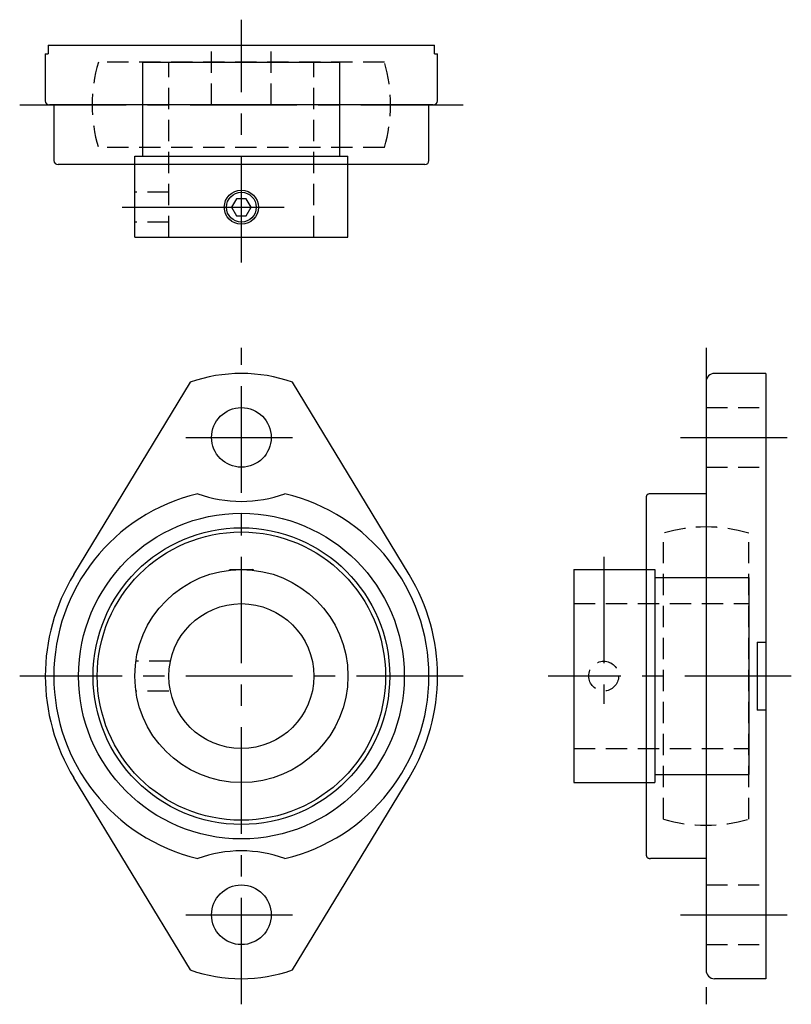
# Model space of a CAD drawing. Extents: x -26 to 65, y -38 to 77.
import ezdxf

# ---------------------------------------------------------------- set-up
doc = ezdxf.new("R2010")
doc.units = 0
doc.header["$LTSCALE"] = 10
doc.linetypes.add('CENTER', pattern=[2, 1.25, -0.25, 0.25, -0.25])
doc.linetypes.add('HIDDEN', pattern=[0.375, 0.25, -0.125])
doc.layers.get('0').update_dxf_attribs({"linetype": 'CONTINUOUS'})
doc.layers.add('CENTER', color=1, linetype='CENTER')
doc.layers.add('HIDDEN', color=3, linetype='HIDDEN')

msp = doc.modelspace()

# ---------------------------------------------------------------- linework, layer by layer
for p, q in [((-22.65, 74), (-22.65, 73)), ((-22.65, 74), (22.65, 74)), ((22.65, 73), (22.65, 74)), ((-23, 73), (-22.65, 73)), ((-23, 73), (-23, 67.5)), ((22.65, 73), (23, 73)), ((23, 67.5), (23, 73)), ((-11.55, 61), (-11.55, 72)), ((-11.55, 72), (11.55, 72)), ((11.55, 61), (11.55, 72)), ((22.5, 67), (-22.5, 67)), ((-22, 67), (-22, 60.5)), ((22, 60.5), (22, 67)), ((-12.5, 51.5), (-12.5, 61)), ((-12.5, 61), (12.5, 61)), ((12.5, 51.5), (12.5, 61)), ((21.5, 60), (-21.5, 60)), ((-12.5, 51.5), (12.5, 51.5)), ((61.5, 35.5), (55.5, 35.5)), ((61.5, 35.5), (61.5, -35.5)), ((-6, 34.47), (-19.67, 11.92)), ((19.67, 11.92), (6, 34.47)), ((54.5, 34.5), (54.5, -34.5)), ((47.5, -21.09), (47.5, 21.09)), ((54.5, 21.4), (48, 21.4)), ((-1.45, 12.42), (-1.31, 12.5)), ((-1.31, 12.5), (1.31, 12.5)), ((1.45, 12.42), (1.31, 12.5)), ((39, 12.5), (39, -12.5)), ((39, 12.5), (48.5, 12.5)), ((48.5, 12.5), (48.5, -12.5)), ((48.5, 11.55), (59.5, 11.55)), ((59.5, 11.55), (59.5, -11.55)), ((60.5, 4), (61.5, 4)), ((60.5, 4), (60.5, -4)), ((61.5, -4), (60.5, -4)), ((48.5, -11.55), (59.5, -11.55)), ((-19.67, -11.92), (-6, -34.47)), ((6, -34.47), (19.67, -11.92)), ((39, -12.5), (48.5, -12.5)), ((54.5, -21.4), (48, -21.4)), ((61.5, -35.5), (55.5, -35.5))]:
    msp.add_line(p, q)
msp.add_lwpolyline([(-0.58, 56), (-1.15, 55), (-0.58, 54), (0.58, 54), (1.15, 55), (0.58, 56)], close=True)
for points in [[(48, 21.4), (47.96, 21.4), (47.92, 21.39), (47.88, 21.39), (47.84, 21.38), (47.81, 21.37), (47.77, 21.36), (47.74, 21.35), (47.72, 21.34), (47.69, 21.33), (47.67, 21.32), (47.64, 21.31), (47.62, 21.29), (47.61, 21.28), (47.59, 21.26), (47.57, 21.25), (47.56, 21.23), (47.54, 21.22), (47.53, 21.2), (47.52, 21.18), (47.51, 21.16), (47.51, 21.15), (47.5, 21.13), (47.5, 21.11), (47.5, 21.09)], [(47.5, -21.09), (47.5, -21.11), (47.5, -21.13), (47.51, -21.15), (47.52, -21.17), (47.52, -21.18), (47.53, -21.2), (47.55, -21.22), (47.56, -21.24), (47.58, -21.26), (47.6, -21.27), (47.62, -21.29), (47.64, -21.3), (47.66, -21.32), (47.69, -21.33), (47.71, -21.34), (47.74, -21.35), (47.77, -21.36), (47.8, -21.37), (47.83, -21.38), (47.86, -21.39), (47.89, -21.39), (47.93, -21.39), (47.96, -21.4), (48, -21.4)]]:
    msp.add_lwpolyline(points)
for centre, radius in [((0, 55), 2), ((0, 55), 1.75), ((0, 28), 3.5), ((0, 0), 19.1), ((0, 0), 17.4), ((0, 0), 16.91), ((0, 0), 12.5), ((0, 0), 8.5), ((0, -28), 3.5)]:
    msp.add_circle(centre, radius)
for centre, radius, start, end in [((-22.5, 67.5), 0.5, 180, 270), ((22.5, 67.5), 0.5, 270, 0), ((-21.5, 60.5), 0.5, 180, 270), ((21.5, 60.5), 0.5, 270, 0), ((0, 17.5), 18, 70.5288, 109.4712), ((55.5, 34.5), 1, 90, 180), ((0, 0), 22, 103.4357, 256.5643), ((0, 35.5), 15, 250.0752, 289.9248), ((0, 0), 22, 283.4357, 76.5643), ((0, 0), 23, 148.7758, 211.2242), ((0, 0), 23, 328.7758, 31.2242), ((0, -35.5), 15, 70.0752, 109.9248), ((0, -17.5), 18, 250.5288, 289.4712), ((55.5, -34.5), 1, 180, 270)]:
    msp.add_arc(centre, radius, start, end)
at = {"layer": 'CENTER'}
for p, q in [((0, 48.5), (0, 77)), ((-26, 67), (26, 67)), ((-14, 55), (3.5, 55)), ((0, -38.5), (0, 38.5)), ((54.5, 38.5), (54.5, -38.5)), ((-6.5, 28), (6.5, 28)), ((51.5, 28), (64.5, 28)), ((42.5, 14), (42.5, -3.25)), ((26, 0), (-26, 0)), ((64.5, 0), (36, 0)), ((-6.5, -28), (6.5, -28)), ((51.5, -28), (64.5, -28))]:
    msp.add_line(p, q, dxfattribs=at)
at = {"layer": 'CENTER', "linetype": 'CENTER'}
msp.add_line((-5, 55), (5, 55), dxfattribs=at)
at = {"layer": 'HIDDEN'}
for p, q in [((-3.5, 67), (-3.5, 74)), ((3.5, 67), (3.5, 74)), ((16.77, 72), (-16.77, 72)), ((-8.5, 51.5), (-8.5, 72)), ((8.5, 51.5), (8.5, 72)), ((16.77, 62), (-16.77, 62)), ((-8.5, 56.75), (-12.5, 56.75)), ((-8.5, 53.25), (-12.5, 53.25)), ((54.5, 31.5), (61.5, 31.5)), ((54.5, 24.5), (61.5, 24.5)), ((49.5, -16.77), (49.5, 16.77)), ((59.5, -16.77), (59.5, 16.77)), ((39, 8.5), (59.5, 8.5)), ((-8.32, 1.75), (-12.38, 1.75)), ((-8.5, -1.75), (-12.38, -1.75)), ((39, -8.5), (59.5, -8.5)), ((54.5, -24.5), (61.5, -24.5)), ((54.5, -31.5), (61.5, -31.5))]:
    msp.add_line(p, q, dxfattribs=at)
msp.add_circle((42.5, 0), 1.75, dxfattribs=at)
for centre, start, end in [((0, 67), 163.3985, 196.6015), ((0, 67), 343.3985, 16.6015), ((54.5, 0), 73.3985, 106.6015), ((54.5, 0), 253.3985, 286.6015)]:
    msp.add_arc(centre, 17.5, start, end, dxfattribs=at)

doc.saveas('drawing.dxf')
